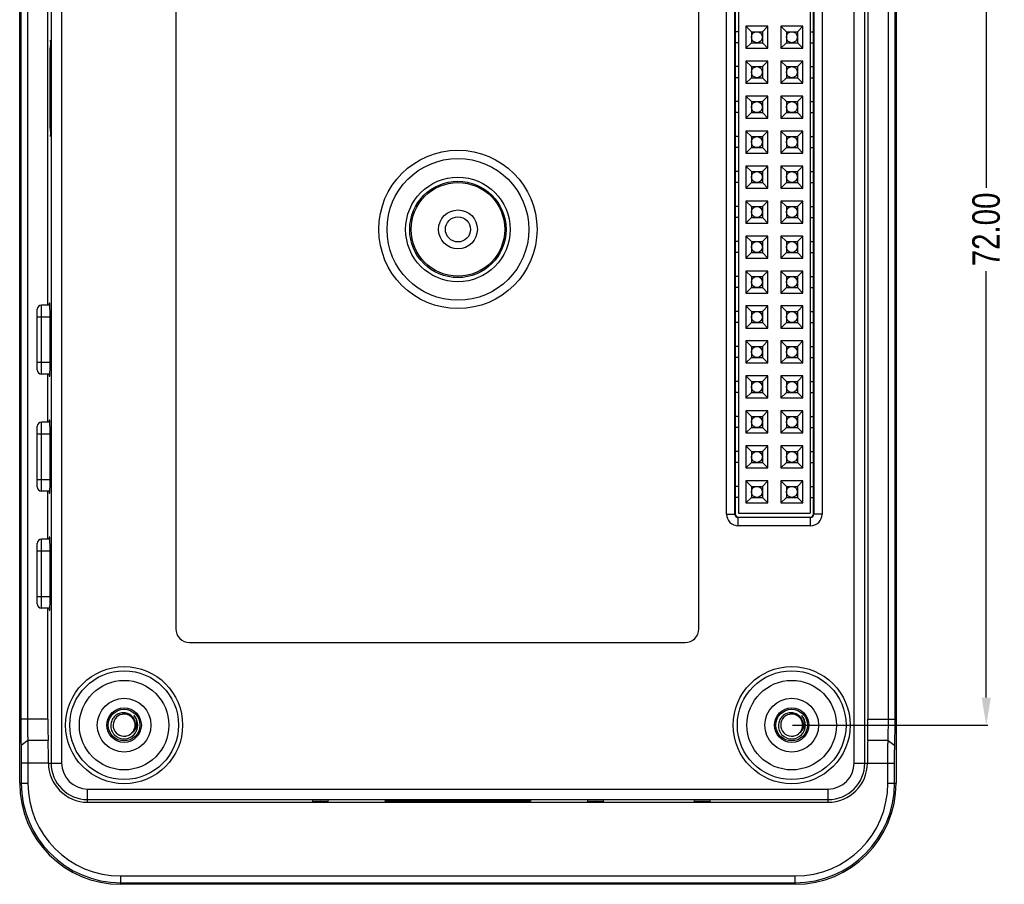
# Model space of a CAD drawing. Header units: inches. Extents: x -28 to 224, y -41 to 133.
# Tile 3 of 4: x 153 to 224, y 1 to 64. Entities that reach past the tile are written whole.
import ezdxf

# ---------------------------------------------------------------- set-up
doc = ezdxf.new("R2010")
doc.units = ezdxf.units.IN
doc.header["$LTSCALE"] = 1.21
doc.header["$MEASUREMENT"] = 0
doc.header["$PDMODE"] = 3
doc.header["$PDSIZE"] = 0.3125
doc.layers.get('0').update_dxf_attribs({"linetype": 'CONTINUOUS'})
doc.layers.get('Defpoints').update_dxf_attribs({"linetype": 'CONTINUOUS'})
doc.layers.add('DIM', color=3, linetype='CONTINUOUS')
doc.styles.get("Standard").update_dxf_attribs({"font": 'txt', "width": 0.8})
doc.dimstyles.get("Standard").update_dxf_attribs({"dimtxt": 0.15625, "dimasz": 0.1875, "dimexe": 0.125, "dimexo": 0.0625, "dimgap": 0.09, "dimtad": 0, "dimtih": 1, "dimtoh": 1, "dimzin": 4, "dimdsep": 46, "dimtxsty": 'Standard', "dimblk": '_FILLED', "dimblk1": '_FILLED', "dimblk2": '_FILLED', "dimcen": 0.09, "dimazin": 1, "dimtp": 0.01, "dimtm": 0.01, "dimtfac": 1, "dimtofl": 0, "dimtmove": 0, "dimatfit": 3, "dimldrblk": '_FILLED', "dimfxl": 1, "dimtolj": 1, "dimtzin": 4, "dimarcsym": 0})

# ---------------------------------------------------------------- blocks, each defined once
blk = doc.blocks.new('_FILLED')
at = {"color": 0, "linetype": 'ByBlock'}
blk.add_solid([(0, 0), (-1, 0.167), (-1, -0.167)], dxfattribs=at)
blk = doc.blocks.new('*D13')
at = {"layer": 'Defpoints', "color": 0}
for p in [(208.801, 85.051), (208.801, 13.051), (222.933, 13.051)]:
    blk.add_point(p, dxfattribs=at)
at = {"layer": 'DIM', "color": 0, "lineweight": -2}
for p, q in [((208.863, 85.051), (223.058, 85.051)), ((222.933, 83.051), (222.933, 52.075)), ((222.933, 15.051), (222.933, 46.028)), ((208.863, 13.051), (223.058, 13.051))]:
    blk.add_line(p, q, dxfattribs=at)
at = {"layer": 'DIM', "color": 0, "lineweight": -2, "xscale": 2, "yscale": 2, "zscale": 2}
for p, rotation in [((222.933, 85.051), 90), ((222.933, 13.051), 270)]:
    blk.add_blockref('_FILLED', p, dxfattribs=dict(at, rotation=rotation))
at = {"layer": 'DIM', "color": 0, "insert": (222.933, 49.051), "char_height": 2, "attachment_point": 5, "rotation": 90}
blk.add_mtext('\\A1;72.00', dxfattribs=at)

msp = doc.modelspace()

# ---------------------------------------------------------------- linework, layer by layer
at = {"color": 7, "linetype": 'Continuous'}
for p, q in [((152.714, 8.833), (152.714, 89.273)), ((216.387, 89.273), (216.387, 8.833)), ((154.993, 87.803), (154.993, 10.303)), ((155.763, 87.803), (155.763, 10.303)), ((213.338, 10.303), (213.338, 87.803)), ((214.108, 10.303), (214.108, 87.803)), ((152.79, 84.616), (152.79, 13.489)), ((153.277, 84.616), (153.277, 13.489)), ((154.761, 43.553), (154.761, 84.616)), ((214.34, 84.616), (214.34, 13.489)), ((215.824, 13.489), (215.824, 84.616)), ((216.311, 13.489), (216.311, 84.616)), ((164.051, 78.053), (164.051, 20.053)), ((202.051, 20.053), (202.051, 78.053)), ((204.065, 28.383), (204.065, 69.722)), ((204.671, 28.383), (204.671, 69.722)), ((204.69, 69.703), (204.69, 28.403)), ((204.94, 69.642), (204.94, 28.442)), ((210.14, 69.642), (210.14, 28.442)), ((210.39, 28.403), (210.39, 69.703)), ((210.41, 69.722), (210.41, 28.383)), ((211.015, 69.722), (211.015, 28.383)), ((205.47, 63.812), (205.47, 62.212)), ((207.07, 63.812), (205.47, 63.812)), ((205.47, 63.812), (205.87, 63.412)), ((206.67, 63.412), (207.07, 63.812)), ((207.07, 62.212), (207.07, 63.812)), ((208.01, 63.812), (208.01, 62.212)), ((209.61, 63.812), (208.01, 63.812)), ((208.01, 63.812), (208.41, 63.412)), ((209.21, 63.412), (209.61, 63.812)), ((209.61, 62.212), (209.61, 63.812)), ((204.94, 63.412), (204.69, 63.412)), ((205.87, 63.412), (205.87, 62.612)), ((205.87, 63.412), (206.67, 63.412)), ((206.67, 63.412), (206.67, 62.612)), ((208.41, 63.412), (208.41, 62.612)), ((208.41, 63.412), (209.21, 63.412)), ((209.21, 63.412), (209.21, 62.612)), ((210.14, 63.412), (210.39, 63.412)), ((204.94, 62.612), (204.69, 62.612)), ((205.87, 62.612), (205.47, 62.212)), ((205.87, 62.612), (206.67, 62.612)), ((207.07, 62.212), (206.67, 62.612)), ((208.41, 62.612), (208.01, 62.212)), ((208.41, 62.612), (209.21, 62.612)), ((209.61, 62.212), (209.21, 62.612)), ((210.14, 62.612), (210.39, 62.612)), ((154.938, 56.403), (154.938, 62.203)), ((154.938, 62.203), (154.969, 62.203)), ((154.969, 56.403), (154.969, 62.203)), ((205.47, 62.212), (207.07, 62.212)), ((208.01, 62.212), (209.61, 62.212)), ((204.94, 60.872), (204.69, 60.872)), ((205.47, 61.272), (205.47, 59.672)), ((207.07, 61.272), (205.47, 61.272)), ((205.47, 61.272), (205.87, 60.872)), ((205.87, 60.872), (205.87, 60.072)), ((205.87, 60.872), (206.67, 60.872)), ((206.67, 60.872), (207.07, 61.272)), ((206.67, 60.872), (206.67, 60.072)), ((207.07, 59.672), (207.07, 61.272)), ((208.01, 61.272), (208.01, 59.672)), ((209.61, 61.272), (208.01, 61.272)), ((208.01, 61.272), (208.41, 60.872)), ((208.41, 60.872), (208.41, 60.072)), ((208.41, 60.872), (209.21, 60.872)), ((209.21, 60.872), (209.61, 61.272)), ((209.21, 60.872), (209.21, 60.072)), ((209.61, 59.672), (209.61, 61.272)), ((210.14, 60.872), (210.39, 60.872)), ((204.94, 60.072), (204.69, 60.072)), ((205.87, 60.072), (205.47, 59.672)), ((205.47, 59.672), (207.07, 59.672)), ((205.87, 60.072), (206.67, 60.072)), ((207.07, 59.672), (206.67, 60.072)), ((208.41, 60.072), (208.01, 59.672)), ((208.01, 59.672), (209.61, 59.672)), ((208.41, 60.072), (209.21, 60.072)), ((209.61, 59.672), (209.21, 60.072)), ((210.14, 60.072), (210.39, 60.072)), ((205.47, 58.732), (205.47, 57.132)), ((207.07, 58.732), (205.47, 58.732)), ((205.47, 58.732), (205.87, 58.332)), ((206.67, 58.332), (207.07, 58.732)), ((207.07, 57.132), (207.07, 58.732)), ((208.01, 58.732), (208.01, 57.132)), ((209.61, 58.732), (208.01, 58.732)), ((208.01, 58.732), (208.41, 58.332)), ((209.21, 58.332), (209.61, 58.732)), ((209.61, 57.132), (209.61, 58.732)), ((204.94, 58.332), (204.69, 58.332)), ((205.87, 58.332), (205.87, 57.532)), ((205.87, 58.332), (206.67, 58.332)), ((206.67, 58.332), (206.67, 57.532)), ((208.41, 58.332), (208.41, 57.532)), ((208.41, 58.332), (209.21, 58.332)), ((209.21, 58.332), (209.21, 57.532)), ((210.14, 58.332), (210.39, 58.332)), ((204.94, 57.532), (204.69, 57.532)), ((205.87, 57.532), (205.47, 57.132)), ((205.87, 57.532), (206.67, 57.532)), ((207.07, 57.132), (206.67, 57.532)), ((208.41, 57.532), (208.01, 57.132)), ((208.41, 57.532), (209.21, 57.532)), ((209.61, 57.132), (209.21, 57.532)), ((210.14, 57.532), (210.39, 57.532)), ((205.47, 57.132), (207.07, 57.132)), ((208.01, 57.132), (209.61, 57.132)), ((154.969, 56.403), (154.938, 56.403)), ((205.47, 56.192), (205.47, 54.592)), ((207.07, 56.192), (205.47, 56.192)), ((205.47, 56.192), (205.87, 55.792)), ((206.67, 55.792), (207.07, 56.192)), ((207.07, 54.592), (207.07, 56.192)), ((208.01, 56.192), (208.01, 54.592)), ((209.61, 56.192), (208.01, 56.192)), ((208.01, 56.192), (208.41, 55.792)), ((209.21, 55.792), (209.61, 56.192)), ((209.61, 54.592), (209.61, 56.192)), ((204.94, 55.792), (204.69, 55.792)), ((205.87, 55.792), (205.87, 54.992)), ((205.87, 55.792), (206.67, 55.792)), ((206.67, 55.792), (206.67, 54.992)), ((208.41, 55.792), (208.41, 54.992)), ((208.41, 55.792), (209.21, 55.792)), ((209.21, 55.792), (209.21, 54.992)), ((210.14, 55.792), (210.39, 55.792)), ((204.94, 54.992), (204.69, 54.992)), ((205.87, 54.992), (205.47, 54.592)), ((205.47, 54.592), (207.07, 54.592)), ((205.87, 54.992), (206.67, 54.992)), ((207.07, 54.592), (206.67, 54.992)), ((208.41, 54.992), (208.01, 54.592)), ((208.01, 54.592), (209.61, 54.592)), ((208.41, 54.992), (209.21, 54.992)), ((209.61, 54.592), (209.21, 54.992)), ((210.14, 54.992), (210.39, 54.992)), ((205.47, 53.652), (205.47, 52.052)), ((207.07, 53.652), (205.47, 53.652)), ((205.47, 53.652), (205.87, 53.252)), ((206.67, 53.252), (207.07, 53.652)), ((207.07, 52.052), (207.07, 53.652)), ((208.01, 53.652), (208.01, 52.052)), ((209.61, 53.652), (208.01, 53.652)), ((208.01, 53.652), (208.41, 53.252)), ((209.21, 53.252), (209.61, 53.652)), ((209.61, 52.052), (209.61, 53.652)), ((204.94, 53.252), (204.69, 53.252)), ((205.87, 53.252), (205.87, 52.452)), ((205.87, 53.252), (206.67, 53.252)), ((206.67, 53.252), (206.67, 52.452)), ((208.41, 53.252), (208.41, 52.452)), ((208.41, 53.252), (209.21, 53.252)), ((209.21, 53.252), (209.21, 52.452)), ((210.14, 53.252), (210.39, 53.252)), ((204.94, 52.452), (204.69, 52.452)), ((205.87, 52.452), (205.47, 52.052)), ((205.87, 52.452), (206.67, 52.452)), ((207.07, 52.052), (206.67, 52.452)), ((208.41, 52.452), (208.01, 52.052)), ((208.41, 52.452), (209.21, 52.452)), ((209.61, 52.052), (209.21, 52.452)), ((210.14, 52.452), (210.39, 52.452)), ((205.47, 52.052), (207.07, 52.052)), ((208.01, 52.052), (209.61, 52.052)), ((205.47, 51.112), (205.47, 49.512)), ((207.07, 51.112), (205.47, 51.112)), ((205.47, 51.112), (205.87, 50.712)), ((206.67, 50.712), (207.07, 51.112)), ((207.07, 49.512), (207.07, 51.112)), ((208.01, 51.112), (208.01, 49.512)), ((209.61, 51.112), (208.01, 51.112)), ((208.01, 51.112), (208.41, 50.712)), ((209.21, 50.712), (209.61, 51.112)), ((209.61, 49.512), (209.61, 51.112)), ((204.94, 50.712), (204.69, 50.712)), ((205.87, 50.712), (205.87, 49.912)), ((205.87, 50.712), (206.67, 50.712)), ((206.67, 50.712), (206.67, 49.912)), ((208.41, 50.712), (208.41, 49.912)), ((208.41, 50.712), (209.21, 50.712)), ((209.21, 50.712), (209.21, 49.912)), ((210.14, 50.712), (210.39, 50.712)), ((204.94, 49.912), (204.69, 49.912)), ((205.87, 49.912), (205.47, 49.512)), ((205.47, 49.512), (207.07, 49.512)), ((205.87, 49.912), (206.67, 49.912)), ((207.07, 49.512), (206.67, 49.912)), ((208.41, 49.912), (208.01, 49.512)), ((208.01, 49.512), (209.61, 49.512)), ((208.41, 49.912), (209.21, 49.912)), ((209.61, 49.512), (209.21, 49.912)), ((210.14, 49.912), (210.39, 49.912)), ((204.94, 48.172), (204.69, 48.172)), ((205.47, 48.572), (205.47, 46.972)), ((207.07, 48.572), (205.47, 48.572)), ((205.47, 48.572), (205.87, 48.172)), ((205.87, 48.172), (205.87, 47.372)), ((205.87, 48.172), (206.67, 48.172)), ((206.67, 48.172), (207.07, 48.572)), ((206.67, 48.172), (206.67, 47.372)), ((207.07, 46.972), (207.07, 48.572)), ((208.01, 48.572), (208.01, 46.972)), ((209.61, 48.572), (208.01, 48.572)), ((208.01, 48.572), (208.41, 48.172)), ((208.41, 48.172), (208.41, 47.372)), ((208.41, 48.172), (209.21, 48.172)), ((209.21, 48.172), (209.61, 48.572)), ((209.21, 48.172), (209.21, 47.372)), ((209.61, 46.972), (209.61, 48.572)), ((210.14, 48.172), (210.39, 48.172)), ((204.94, 47.372), (204.69, 47.372)), ((205.87, 47.372), (205.47, 46.972)), ((205.87, 47.372), (206.67, 47.372)), ((207.07, 46.972), (206.67, 47.372)), ((208.41, 47.372), (208.01, 46.972)), ((208.41, 47.372), (209.21, 47.372)), ((209.61, 46.972), (209.21, 47.372)), ((210.14, 47.372), (210.39, 47.372)), ((205.47, 46.972), (207.07, 46.972)), ((208.01, 46.972), (209.61, 46.972)), ((205.47, 46.032), (205.47, 44.432)), ((207.07, 46.032), (205.47, 46.032)), ((205.47, 46.032), (205.87, 45.632)), ((206.67, 45.632), (207.07, 46.032)), ((207.07, 44.432), (207.07, 46.032)), ((208.01, 46.032), (208.01, 44.432)), ((209.61, 46.032), (208.01, 46.032)), ((208.01, 46.032), (208.41, 45.632)), ((209.21, 45.632), (209.61, 46.032)), ((209.61, 44.432), (209.61, 46.032)), ((204.94, 45.632), (204.69, 45.632)), ((205.87, 45.632), (205.87, 44.832)), ((205.87, 45.632), (206.67, 45.632)), ((206.67, 45.632), (206.67, 44.832)), ((208.41, 45.632), (208.41, 44.832)), ((208.41, 45.632), (209.21, 45.632)), ((209.21, 45.632), (209.21, 44.832)), ((210.14, 45.632), (210.39, 45.632)), ((204.94, 44.832), (204.69, 44.832)), ((205.87, 44.832), (205.47, 44.432)), ((205.47, 44.432), (207.07, 44.432)), ((205.87, 44.832), (206.67, 44.832)), ((207.07, 44.432), (206.67, 44.832)), ((208.41, 44.832), (208.01, 44.432)), ((208.01, 44.432), (209.61, 44.432)), ((208.41, 44.832), (209.21, 44.832)), ((209.61, 44.432), (209.21, 44.832)), ((210.14, 44.832), (210.39, 44.832)), ((154.896, 43.703), (154.862, 43.703)), ((153.99, 38.853), (153.99, 43.253)), ((154.29, 38.553), (154.29, 43.553)), ((154.91, 43.553), (154.29, 43.553)), ((204.94, 43.092), (204.69, 43.092)), ((205.47, 43.492), (205.47, 41.892)), ((207.07, 43.492), (205.47, 43.492)), ((205.47, 43.492), (205.87, 43.092)), ((205.87, 43.092), (205.87, 42.292)), ((205.87, 43.092), (206.67, 43.092)), ((206.67, 43.092), (207.07, 43.492)), ((206.67, 43.092), (206.67, 42.292)), ((207.07, 41.892), (207.07, 43.492)), ((208.01, 43.492), (208.01, 41.892)), ((209.61, 43.492), (208.01, 43.492)), ((208.01, 43.492), (208.41, 43.092)), ((208.41, 43.092), (208.41, 42.292)), ((208.41, 43.092), (209.21, 43.092)), ((209.21, 43.092), (209.61, 43.492)), ((209.21, 43.092), (209.21, 42.292)), ((209.61, 41.892), (209.61, 43.492)), ((210.14, 43.092), (210.39, 43.092)), ((153.99, 42.703), (154.922, 42.703)), ((154.922, 39.403), (154.922, 42.703)), ((204.94, 42.292), (204.69, 42.292)), ((205.87, 42.292), (205.47, 41.892)), ((205.87, 42.292), (206.67, 42.292)), ((207.07, 41.892), (206.67, 42.292)), ((208.41, 42.292), (208.01, 41.892)), ((208.41, 42.292), (209.21, 42.292)), ((209.61, 41.892), (209.21, 42.292)), ((210.14, 42.292), (210.39, 42.292)), ((205.47, 41.892), (207.07, 41.892)), ((208.01, 41.892), (209.61, 41.892)), ((205.47, 40.952), (205.47, 39.352)), ((207.07, 40.952), (205.47, 40.952)), ((205.47, 40.952), (205.87, 40.552)), ((206.67, 40.552), (207.07, 40.952)), ((207.07, 39.352), (207.07, 40.952)), ((208.01, 40.952), (208.01, 39.352)), ((209.61, 40.952), (208.01, 40.952)), ((208.01, 40.952), (208.41, 40.552)), ((209.21, 40.552), (209.61, 40.952)), ((209.61, 39.352), (209.61, 40.952)), ((204.94, 40.552), (204.69, 40.552)), ((205.87, 40.552), (205.87, 39.752)), ((205.87, 40.552), (206.67, 40.552)), ((206.67, 40.552), (206.67, 39.752)), ((208.41, 40.552), (208.41, 39.752)), ((208.41, 40.552), (209.21, 40.552)), ((209.21, 40.552), (209.21, 39.752)), ((210.14, 40.552), (210.39, 40.552)), ((153.99, 39.403), (154.922, 39.403)), ((204.94, 39.752), (204.69, 39.752)), ((205.87, 39.752), (205.47, 39.352)), ((205.47, 39.352), (207.07, 39.352)), ((205.87, 39.752), (206.67, 39.752)), ((207.07, 39.352), (206.67, 39.752)), ((208.41, 39.752), (208.01, 39.352)), ((208.01, 39.352), (209.61, 39.352)), ((208.41, 39.752), (209.21, 39.752)), ((209.61, 39.352), (209.21, 39.752)), ((210.14, 39.752), (210.39, 39.752)), ((154.91, 38.553), (154.29, 38.553)), ((154.761, 35.053), (154.761, 38.553)), ((154.862, 38.403), (154.896, 38.403)), ((204.94, 38.012), (204.69, 38.012)), ((205.47, 38.412), (205.47, 36.812)), ((207.07, 38.412), (205.47, 38.412)), ((205.47, 38.412), (205.87, 38.012)), ((205.87, 38.012), (205.87, 37.212)), ((205.87, 38.012), (206.67, 38.012)), ((206.67, 38.012), (207.07, 38.412)), ((206.67, 38.012), (206.67, 37.212)), ((207.07, 36.812), (207.07, 38.412)), ((208.01, 38.412), (208.01, 36.812)), ((209.61, 38.412), (208.01, 38.412)), ((208.01, 38.412), (208.41, 38.012)), ((208.41, 38.012), (209.21, 38.012)), ((208.41, 38.012), (208.41, 37.212)), ((209.21, 38.012), (209.61, 38.412)), ((209.21, 38.012), (209.21, 37.212)), ((209.61, 36.812), (209.61, 38.412)), ((210.14, 38.012), (210.39, 38.012)), ((204.94, 37.212), (204.69, 37.212)), ((205.87, 37.212), (205.47, 36.812)), ((205.87, 37.212), (206.67, 37.212)), ((207.07, 36.812), (206.67, 37.212)), ((208.41, 37.212), (208.01, 36.812)), ((208.41, 37.212), (209.21, 37.212)), ((209.61, 36.812), (209.21, 37.212)), ((210.14, 37.212), (210.39, 37.212)), ((205.47, 36.812), (207.07, 36.812)), ((208.01, 36.812), (209.61, 36.812)), ((205.47, 35.872), (205.47, 34.272)), ((207.07, 35.872), (205.47, 35.872)), ((205.47, 35.872), (205.87, 35.472)), ((206.67, 35.472), (207.07, 35.872)), ((207.07, 34.272), (207.07, 35.872)), ((208.01, 35.872), (208.01, 34.272)), ((209.61, 35.872), (208.01, 35.872)), ((208.01, 35.872), (208.41, 35.472)), ((209.21, 35.472), (209.61, 35.872)), ((209.61, 34.272), (209.61, 35.872)), ((154.29, 30.053), (154.29, 35.053)), ((154.91, 35.053), (154.29, 35.053)), ((154.896, 35.203), (154.862, 35.203)), ((204.94, 35.472), (204.69, 35.472)), ((205.87, 35.472), (205.87, 34.672)), ((205.87, 35.472), (206.67, 35.472)), ((206.67, 35.472), (206.67, 34.672)), ((208.41, 35.472), (209.21, 35.472)), ((208.41, 35.472), (208.41, 34.672)), ((209.21, 35.472), (209.21, 34.672)), ((210.14, 35.472), (210.39, 35.472)), ((153.99, 30.353), (153.99, 34.753)), ((204.94, 34.672), (204.69, 34.672)), ((205.87, 34.672), (205.47, 34.272)), ((205.87, 34.672), (206.67, 34.672)), ((207.07, 34.272), (206.67, 34.672)), ((208.41, 34.672), (208.01, 34.272)), ((208.41, 34.672), (209.21, 34.672)), ((209.61, 34.272), (209.21, 34.672)), ((210.14, 34.672), (210.39, 34.672)), ((153.99, 34.203), (154.922, 34.203)), ((154.922, 30.903), (154.922, 34.203)), ((205.47, 34.272), (207.07, 34.272)), ((208.01, 34.272), (209.61, 34.272)), ((204.94, 32.932), (204.69, 32.932)), ((207.07, 33.332), (205.47, 33.332)), ((205.47, 33.332), (205.47, 31.732)), ((205.47, 33.332), (205.87, 32.932)), ((205.87, 32.932), (206.67, 32.932)), ((205.87, 32.932), (205.87, 32.132)), ((206.67, 32.932), (207.07, 33.332)), ((206.67, 32.932), (206.67, 32.132)), ((207.07, 31.732), (207.07, 33.332)), ((209.61, 33.332), (208.01, 33.332)), ((208.01, 33.332), (208.01, 31.732)), ((208.01, 33.332), (208.41, 32.932)), ((208.41, 32.932), (209.21, 32.932)), ((208.41, 32.932), (208.41, 32.132)), ((209.21, 32.932), (209.61, 33.332)), ((209.21, 32.932), (209.21, 32.132)), ((209.61, 31.732), (209.61, 33.332)), ((210.14, 32.932), (210.39, 32.932)), ((204.94, 32.132), (204.69, 32.132)), ((205.87, 32.132), (205.47, 31.732)), ((205.47, 31.732), (207.07, 31.732)), ((205.87, 32.132), (206.67, 32.132)), ((207.07, 31.732), (206.67, 32.132)), ((208.41, 32.132), (208.01, 31.732)), ((208.01, 31.732), (209.61, 31.732)), ((208.41, 32.132), (209.21, 32.132)), ((209.61, 31.732), (209.21, 32.132)), ((210.14, 32.132), (210.39, 32.132)), ((153.99, 30.903), (154.922, 30.903)), ((207.07, 30.792), (205.47, 30.792)), ((205.47, 30.792), (205.47, 29.192)), ((205.47, 30.792), (205.87, 30.392)), ((206.67, 30.392), (207.07, 30.792)), ((207.07, 29.192), (207.07, 30.792)), ((209.61, 30.792), (208.01, 30.792)), ((208.01, 30.792), (208.01, 29.192)), ((208.01, 30.792), (208.41, 30.392)), ((209.21, 30.392), (209.61, 30.792)), ((209.61, 29.192), (209.61, 30.792)), ((154.91, 30.053), (154.29, 30.053)), ((154.761, 26.553), (154.761, 30.053)), ((204.94, 30.392), (204.69, 30.392)), ((205.87, 30.392), (206.67, 30.392)), ((205.87, 30.392), (205.87, 29.592)), ((206.67, 30.392), (206.67, 29.592)), ((208.41, 30.392), (209.21, 30.392)), ((208.41, 30.392), (208.41, 29.592)), ((209.21, 30.392), (209.21, 29.592)), ((210.14, 30.392), (210.39, 30.392)), ((154.862, 29.903), (154.896, 29.903)), ((204.94, 29.592), (204.69, 29.592)), ((205.87, 29.592), (205.47, 29.192)), ((205.87, 29.592), (206.67, 29.592)), ((207.07, 29.192), (206.67, 29.592)), ((208.41, 29.592), (208.01, 29.192)), ((208.41, 29.592), (209.21, 29.592)), ((209.61, 29.192), (209.21, 29.592)), ((210.14, 29.592), (210.39, 29.592)), ((205.47, 29.192), (207.07, 29.192)), ((208.01, 29.192), (209.61, 29.192)), ((204.065, 28.383), (204.671, 28.383)), ((204.671, 28.383), (204.69, 28.403)), ((204.921, 28.133), (204.94, 28.153)), ((210.16, 28.133), (204.921, 28.133)), ((204.921, 27.528), (204.921, 28.133)), ((204.94, 28.442), (210.14, 28.442)), ((204.94, 28.153), (210.14, 28.153)), ((210.16, 28.133), (210.14, 28.153)), ((210.16, 27.528), (210.16, 28.133)), ((210.41, 28.383), (210.39, 28.403)), ((211.015, 28.383), (210.41, 28.383)), ((210.16, 27.528), (204.921, 27.528)), ((154.29, 21.553), (154.29, 26.553)), ((154.91, 26.553), (154.29, 26.553)), ((154.896, 26.703), (154.862, 26.703)), ((153.99, 21.853), (153.99, 26.253)), ((153.99, 25.703), (154.922, 25.703)), ((154.922, 22.403), (154.922, 25.703)), ((153.99, 22.403), (154.922, 22.403)), ((154.91, 21.553), (154.29, 21.553)), ((154.761, 13.489), (154.761, 21.553)), ((154.862, 21.403), (154.896, 21.403)), ((165.051, 19.053), (201.051, 19.053)), ((154.761, 13.489), (152.79, 13.489)), ((214.34, 13.489), (216.311, 13.489)), ((153.301, 11.948), (152.814, 11.573)), ((154.78, 11.948), (153.301, 11.948)), ((215.8, 11.948), (214.321, 11.948)), ((215.8, 11.948), (216.287, 11.573)), ((152.83, 10.303), (152.83, 8.833)), ((154.801, 10.303), (152.83, 10.303)), ((153.316, 10.303), (153.316, 8.833)), ((154.801, 10.303), (155.763, 10.303)), ((213.338, 10.303), (214.301, 10.303)), ((214.301, 10.303), (216.272, 10.303)), ((215.785, 8.833), (215.785, 10.303)), ((216.272, 8.833), (216.272, 10.303)), ((152.714, 8.833), (153.316, 8.833)), ((215.785, 8.833), (216.387, 8.833)), ((157.651, 7.453), (157.651, 8.415)), ((157.651, 8.415), (211.451, 8.415)), ((211.451, 7.453), (211.451, 8.415)), ((157.651, 7.645), (211.451, 7.645)), ((157.651, 7.453), (211.451, 7.453)), ((179.267, 7.547), (179.291, 7.571)), ((179.267, 7.562), (179.27, 7.565)), ((179.267, 7.562), (179.268, 7.564)), ((179.267, 7.547), (179.267, 7.562)), ((181.361, 7.617), (187.741, 7.617)), ((181.361, 7.492), (181.361, 7.617)), ((187.741, 7.492), (181.361, 7.492)), ((187.741, 7.492), (187.741, 7.617)), ((189.834, 7.547), (189.81, 7.571)), ((189.834, 7.562), (189.831, 7.565)), ((189.833, 7.564), (189.834, 7.562)), ((189.834, 7.562), (189.834, 7.547)), ((160.051, 1.496), (160.051, 2.099)), ((160.051, 2.099), (209.051, 2.099)), ((160.051, 1.612), (209.051, 1.612)), ((209.051, 1.496), (160.051, 1.496)), ((209.051, 1.496), (209.051, 2.099))]:
    msp.add_line(p, q, dxfattribs=at)
for centre, radius in [((206.27, 63.012), 0.4), ((208.81, 63.012), 0.4), ((206.27, 60.472), 0.4), ((208.81, 60.472), 0.4), ((206.27, 57.932), 0.4), ((208.81, 57.932), 0.4), ((206.27, 55.392), 0.4), ((208.81, 55.392), 0.4), ((184.551, 49.053), 5.75), ((184.551, 49.053), 5.15), ((206.27, 52.852), 0.4), ((208.81, 52.852), 0.4), ((184.551, 49.053), 3.8), ((184.551, 49.053), 3.5), ((184.551, 49.053), 3.4), ((184.551, 49.053), 1.413), ((206.27, 50.312), 0.4), ((208.81, 50.312), 0.4), ((184.551, 49.053), 0.913), ((206.27, 47.772), 0.4), ((208.81, 47.772), 0.4), ((206.27, 45.232), 0.4), ((208.81, 45.232), 0.4), ((206.27, 42.692), 0.4), ((208.81, 42.692), 0.4), ((206.27, 40.152), 0.4), ((208.81, 40.152), 0.4), ((206.27, 37.612), 0.4), ((208.81, 37.612), 0.4), ((206.27, 35.072), 0.4), ((208.81, 35.072), 0.4), ((206.27, 32.532), 0.4), ((208.81, 32.532), 0.4), ((206.27, 29.992), 0.4), ((208.81, 29.992), 0.4), ((160.301, 13.053), 4.25), ((208.801, 13.053), 4.25), ((160.301, 13.053), 3.95), ((208.801, 13.053), 3.95), ((160.301, 13.053), 3.25), ((208.801, 13.053), 3.25), ((160.301, 13.053), 1.95), ((208.801, 13.053), 1.95), ((160.301, 13.053), 1.25), ((160.301, 13.053), 1.15), ((208.801, 13.053), 1.25), ((208.801, 13.053), 1.15)]:
    msp.add_circle(centre, radius, dxfattribs=at)
for centre, radius, start, end in [((154.29, 43.253), 0.3, 90, 180), ((154.29, 38.853), 0.3, 180, 270), ((154.29, 34.753), 0.3, 90, 180), ((154.29, 30.353), 0.3, 180, 270), ((204.921, 28.383), 0.855, 179.99913, 270.00087), ((204.92, 28.383), 0.25, 179.98435, 270.01565), ((210.16, 28.383), 0.855, 269.99913, 0.00087), ((210.16, 28.383), 0.25, 269.98435, 0.01565), ((154.29, 26.253), 0.3, 90, 180), ((154.29, 21.853), 0.3, 180, 270), ((165.051, 20.053), 1, 180, 270), ((201.051, 20.053), 1, 270, 0), ((160.301, 13.053), 0.8, 100.91654, 278.98625), ((160.301, 13.053), 1, 225, 45), ((160.3, 13.053), 0.799, 97.04103, 100.91431), ((160.301, 13.053), 0.8, 315.53895, 97.04575), ((208.801, 13.053), 0.8, 100.91654, 278.98625), ((208.801, 13.053), 1, 225, 45), ((208.8, 13.053), 0.799, 97.04103, 100.91431), ((208.801, 13.053), 0.8, 315.53895, 97.04575), ((160.301, 13.051), 0.799, 278.97571, 282.85355), ((160.301, 13.053), 0.8, 282.85592, 315.00122), ((208.801, 13.051), 0.799, 278.97571, 282.85355), ((208.801, 13.053), 0.8, 282.85592, 315.00122), ((157.651, 10.303), 2.85, 180.00401, 270), ((157.651, 10.303), 2.658, 180, 270), ((157.651, 10.303), 1.888, 180, 270), ((211.451, 10.303), 2.85, 270, 359.99599), ((211.451, 10.303), 2.658, 270, 0), ((211.451, 10.303), 1.888, 270, 0), ((160.051, 8.833), 7.337, 180, 270), ((160.051, 8.833), 7.221, 180, 270), ((160.051, 8.833), 6.734, 180, 270), ((209.051, 8.833), 7.337, 270, 0), ((209.051, 8.833), 7.221, 270, 0), ((209.051, 8.833), 6.734, 270, 0)]:
    msp.add_arc(centre, radius, start, end, dxfattribs=at)
for centre, major_axis, ratio, start_param, end_param in [((154.954, 62.203), (0, 0.6), 0.026186, 4.712389, 7.853982), ((154.954, 56.403), (0, 0.6), 0.026186, -4.712389, -1.570796), ((154.862, 42.703), (0, 1), 0.026186, 0, 0.554343), ((154.896, 42.703), (0, 1), 0.026186, -1.570796, 0), ((154.896, 39.403), (0, 1), 0.026186, -3.141593, -1.570796), ((154.862, 39.403), (0, 1), 0.026186, -3.695936, -3.141593), ((154.862, 34.203), (0, 1), 0.026186, 0, 0.554343), ((154.896, 34.203), (0, 1), 0.026186, -1.570796, 0), ((154.896, 30.903), (0, 1), 0.026186, -3.141593, -1.570796), ((154.862, 30.903), (0, 1), 0.026186, -3.695936, -3.141593), ((204.94, 28.403), (-0.177, -0.177), 0.999924, -0.78536, 0.78536), ((210.14, 28.403), (0.177, -0.177), 0.999924, -0.78536, 0.78536), ((154.862, 25.703), (0, 1), 0.026186, 0, 0.554343), ((154.896, 25.703), (0, 1), 0.026186, -1.570796, 0), ((154.896, 22.403), (0, 1), 0.026186, -3.141593, -1.570796), ((154.862, 22.403), (0, 1), 0.026186, -3.695936, -3.141593), ((154.814, 13.489), (0, 2), 0.026186, 1.570796, 2.450677), ((214.287, 13.489), (0, 2), 0.026186, -2.450677, -1.570796), ((154.745, 10.303), (0, 2.135), 0.026186, -1.570703, -0.690916), ((214.356, 10.303), (0, 2.135), 0.026186, 0.690916, 1.570703)]:
    msp.add_ellipse(centre, major_axis=major_axis, ratio=ratio, start_param=start_param, end_param=end_param, dxfattribs=at)
for centre in [(174.551, 7.53), (194.551, 7.53), (202.301, 7.53)]:
    msp.add_ellipse(centre, major_axis=(0.6, 0), ratio=0.026186, dxfattribs=at)
for points, knots in [([(159.584, 13.657), (159.509, 13.576), (159.387, 13.385), (159.339, 13.163), (159.334, 13.053)], [0, 0, 0, 0, 0.499954, 1, 1, 1, 1]), ([(160.866, 12.487), (160.91, 12.526), (160.988, 12.614), (161.074, 12.768), (161.126, 12.936), (161.141, 13.112), (161.119, 13.287), (161.061, 13.453), (160.971, 13.605), (160.852, 13.735), (160.71, 13.838), (160.549, 13.911), (160.378, 13.952), (160.202, 13.958), (160.028, 13.93), (159.862, 13.869), (159.712, 13.778), (159.624, 13.7), (159.584, 13.657)], [0, 0, 0, 0, 0.062476, 0.124951, 0.187434, 0.24992, 0.31241, 0.374903, 0.437399, 0.499899, 0.562402, 0.624908, 0.687417, 0.749928, 0.812442, 0.874959, 0.937478, 1, 1, 1, 1]), ([(161.008, 13.76), (161.044, 13.713), (161.109, 13.612), (161.176, 13.446), (161.211, 13.27), (161.211, 13.09), (161.176, 12.914), (161.106, 12.749), (161.003, 12.603), (160.914, 12.522), (160.866, 12.487)], [0, 0, 0, 0, 0.125239, 0.250419, 0.375543, 0.5006, 0.625583, 0.750487, 0.875289, 1, 1, 1, 1]), ([(208.084, 13.657), (208.009, 13.576), (207.887, 13.385), (207.839, 13.163), (207.834, 13.053)], [0, 0, 0, 0, 0.499954, 1, 1, 1, 1]), ([(209.366, 12.487), (209.41, 12.526), (209.488, 12.614), (209.574, 12.768), (209.626, 12.936), (209.641, 13.112), (209.619, 13.287), (209.561, 13.453), (209.471, 13.605), (209.352, 13.735), (209.21, 13.838), (209.049, 13.911), (208.878, 13.952), (208.702, 13.958), (208.528, 13.93), (208.362, 13.869), (208.212, 13.778), (208.124, 13.7), (208.084, 13.657)], [0, 0, 0, 0, 0.062476, 0.124951, 0.187434, 0.24992, 0.31241, 0.374903, 0.437399, 0.499899, 0.562402, 0.624908, 0.687417, 0.749928, 0.812442, 0.874959, 0.937478, 1, 1, 1, 1]), ([(209.508, 13.76), (209.544, 13.713), (209.609, 13.612), (209.676, 13.446), (209.711, 13.27), (209.711, 13.09), (209.676, 12.914), (209.606, 12.749), (209.503, 12.603), (209.414, 12.522), (209.366, 12.487)], [0, 0, 0, 0, 0.125239, 0.250419, 0.375543, 0.5006, 0.625583, 0.750487, 0.875289, 1, 1, 1, 1]), ([(152.79, 13.489), (152.79, 13.308), (152.791, 12.955), (152.796, 12.447), (152.803, 11.989), (152.81, 11.703), (152.814, 11.573)], [0, 0, 0, 0, 0.28309, 0.552575, 0.795464, 1, 1, 1, 1]), ([(153.277, 13.489), (153.277, 13.344), (153.278, 13.06), (153.283, 12.651), (153.29, 12.283), (153.297, 12.053), (153.301, 11.948)], [0, 0, 0, 0, 0.283074, 0.552548, 0.795441, 1, 1, 1, 1]), ([(159.334, 13.053), (159.331, 12.989), (159.338, 12.859), (159.387, 12.671), (159.472, 12.496), (159.55, 12.393), (159.593, 12.346)], [0, 0, 0, 0, 0.249991, 0.499982, 0.74998, 1, 1, 1, 1]), ([(207.834, 13.053), (207.831, 12.989), (207.838, 12.859), (207.887, 12.671), (207.972, 12.496), (208.05, 12.393), (208.093, 12.346)], [0, 0, 0, 0, 0.249991, 0.499982, 0.74998, 1, 1, 1, 1]), ([(215.8, 11.948), (215.804, 12.053), (215.811, 12.283), (215.819, 12.651), (215.823, 13.06), (215.824, 13.344), (215.824, 13.489)], [0, 0, 0, 0, 0.204622, 0.447523, 0.717004, 1, 1, 1, 1]), ([(216.287, 11.573), (216.291, 11.703), (216.298, 11.989), (216.305, 12.447), (216.31, 12.955), (216.311, 13.308), (216.311, 13.489)], [0, 0, 0, 0, 0.204599, 0.447497, 0.716988, 1, 1, 1, 1]), ([(152.814, 11.573), (152.817, 11.486), (152.821, 11.297), (152.828, 10.873), (152.83, 10.536), (152.83, 10.303)], [0, 0, 0, 0, 0.204582, 0.447452, 1, 1, 1, 1]), ([(153.301, 11.948), (153.304, 11.836), (153.308, 11.59), (153.315, 11.042), (153.316, 10.606), (153.316, 10.303)], [0, 0, 0, 0, 0.204564, 0.447432, 1, 1, 1, 1]), ([(215.785, 10.303), (215.785, 10.606), (215.786, 11.042), (215.793, 11.59), (215.798, 11.836), (215.8, 11.948)], [0, 0, 0, 0, 0.552576, 0.795443, 1, 1, 1, 1]), ([(216.272, 10.303), (216.272, 10.536), (216.273, 10.873), (216.28, 11.297), (216.284, 11.486), (216.287, 11.573)], [0, 0, 0, 0, 0.552556, 0.795425, 1, 1, 1, 1]), ([(181.361, 7.492), (181.224, 7.492), (181.022, 7.492), (180.755, 7.494), (180.562, 7.496), (180.377, 7.498), (180.201, 7.501), (180.037, 7.504), (179.885, 7.508), (179.748, 7.512), (179.626, 7.516), (179.534, 7.52), (179.47, 7.523), (179.428, 7.525), (179.391, 7.528), (179.359, 7.53), (179.332, 7.533), (179.309, 7.536), (179.293, 7.538), (179.283, 7.54), (179.278, 7.541), (179.273, 7.542), (179.27, 7.544), (179.268, 7.545), (179.267, 7.546), (179.267, 7.547)], [0, 0, 0, 0, 0.194751, 0.289792, 0.382047, 0.470629, 0.554685, 0.633408, 0.706039, 0.77188, 0.830298, 0.880733, 0.902803, 0.922702, 0.940385, 0.955809, 0.968941, 0.979753, 0.988226, 0.991585, 0.994361, 0.996557, 0.998188, 0.999293, 1, 1, 1, 1]), ([(179.268, 7.564), (179.269, 7.564), (179.27, 7.565), (179.273, 7.567), (179.278, 7.568), (179.286, 7.57), (179.299, 7.572), (179.319, 7.575), (179.343, 7.577), (179.372, 7.58), (179.406, 7.582), (179.444, 7.584), (179.487, 7.587), (179.553, 7.59), (179.645, 7.594), (179.767, 7.598), (179.905, 7.602), (180.056, 7.605), (180.219, 7.608), (180.392, 7.611), (180.64, 7.614), (180.964, 7.616), (181.227, 7.617), (181.361, 7.617)], [0, 0, 0, 0, 0.001117, 0.002748, 0.004926, 0.007663, 0.014832, 0.024269, 0.035962, 0.049888, 0.06602, 0.08432, 0.104749, 0.127259, 0.178309, 0.236999, 0.302785, 0.375055, 0.453136, 0.536301, 0.623778, 0.808379, 1, 1, 1, 1]), ([(187.741, 7.617), (187.874, 7.617), (188.137, 7.616), (188.461, 7.614), (188.709, 7.611), (188.883, 7.608), (189.046, 7.605), (189.197, 7.602), (189.334, 7.598), (189.456, 7.594), (189.549, 7.59), (189.614, 7.587), (189.657, 7.584), (189.695, 7.582), (189.729, 7.58), (189.758, 7.577), (189.782, 7.575), (189.802, 7.572), (189.815, 7.57), (189.823, 7.568), (189.828, 7.567), (189.831, 7.565), (189.833, 7.564), (189.833, 7.564)], [0, 0, 0, 0, 0.191688, 0.376281, 0.463753, 0.546914, 0.62499, 0.697254, 0.763034, 0.821719, 0.872764, 0.895271, 0.915697, 0.933995, 0.950125, 0.964049, 0.975739, 0.985174, 0.992342, 0.995079, 0.997255, 0.998884, 1, 1, 1, 1]), ([(189.834, 7.547), (189.834, 7.546), (189.833, 7.545), (189.831, 7.544), (189.828, 7.542), (189.823, 7.541), (189.818, 7.54), (189.808, 7.538), (189.792, 7.536), (189.769, 7.533), (189.742, 7.53), (189.71, 7.528), (189.673, 7.525), (189.631, 7.523), (189.567, 7.52), (189.475, 7.516), (189.353, 7.512), (189.216, 7.508), (189.064, 7.504), (188.9, 7.501), (188.724, 7.498), (188.539, 7.496), (188.346, 7.494), (188.079, 7.492), (187.877, 7.492), (187.741, 7.492)], [0, 0, 0, 0, 0.000708, 0.001815, 0.003449, 0.005648, 0.008424, 0.011784, 0.020261, 0.031077, 0.044212, 0.05964, 0.077326, 0.097229, 0.119302, 0.169743, 0.228167, 0.294014, 0.36665, 0.445377, 0.529437, 0.618022, 0.710279, 0.805321, 1, 1, 1, 1])]:
    msp.add_open_spline(points, degree=3, knots=knots, dxfattribs=at)

# ---------------------------------------------------------------- dimensions: what is measured, and where the dimension line sits
at = {"layer": 'DIM'}
dim = msp.add_linear_dim(base=(222.933, 13.051), p1=(208.801, 85.051), p2=(208.801, 13.051), angle=90, dimstyle='Standard', override={"dimtxt": 2, "dimasz": 2, "dimtih": 0, "dimtoh": 0, "dimzin": 0, "dimcen": 0.198, "dimadec": 0, "dimazin": 0, "dimtp": 0, "dimtm": 0, "dimtdec": 4, "dimtzin": 0}, dxfattribs=at)
dim.commit()
dim.dimension.update_dxf_attribs({"geometry": '*D13', "text_midpoint": (222.933, 49.051)})

doc.saveas('drawing.dxf')
